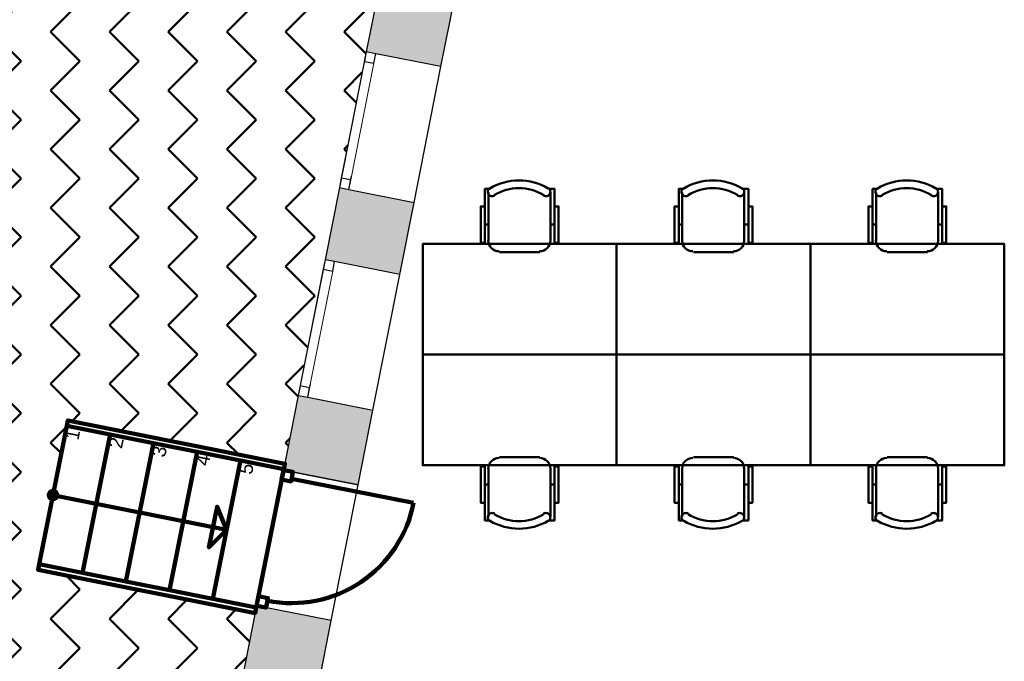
# Model space of a CAD drawing. Header units: metres. Extents: x -1 to 430, y -6 to 31.
# Tile 7 of 19: x 397 to 404, y 18 to 23. Entities that reach past the tile are written whole.
import ezdxf

# ---------------------------------------------------------------- set-up
doc = ezdxf.new("R2010")
doc.units = ezdxf.units.M
doc.linetypes.add('CONTINUA', pattern=[0])
doc.linetypes.add('PUNKT', pattern=[6.35, 0, -6.35])
for name, color, linetype, lineweight in [('3D P1 MURS EXISTENTS', 7, 'CONTINUA', 25), ('3D P1 MURS NOUS', 7, 'CONTINUA', 25), ('P1 MOBLES', 7, 'CONTINUA', 25)]:
    doc.layers.add(name, color=color, linetype=linetype, lineweight=lineweight)
doc.styles.add('ARIAL', font='arial.ttf')

# ---------------------------------------------------------------- blocks, each defined once
blk = doc.blocks.new('OBJETO_COMPLEJO_13')
at = {"layer": 'P1 MOBLES', "color": 202, "linetype": 'CONTINUA', "lineweight": 50, "transparency": 33554687}
for p, q in [((400.4877, 21.1862), (400.4877, 21.5375)), ((400.9364, 21.5375), (400.9364, 21.1862)), ((400.4623, 21.3047), (400.4877, 21.3047)), ((400.9661, 21.3047), (400.9364, 21.3047)), ((400.8602, 21.1057), (400.5681, 21.1057))]:
    blk.add_line(p, q, dxfattribs=at)
for points in [[(400.4969, 21.5673), (400.492, 21.5632), (400.4881, 21.5584), (400.4852, 21.553), (400.4835, 21.5473), (400.4828, 21.5412), (400.4833, 21.5352), (400.4851, 21.5292), (400.488, 21.5235), (400.492, 21.5186), (400.4968, 21.5146), (400.5022, 21.5117), (400.5079, 21.5099), (400.514, 21.5092), (400.52, 21.5097), (400.526, 21.5113), (400.5317, 21.5142)], [(400.8869, 21.5142), (400.8926, 21.5113), (400.8986, 21.5097), (400.9046, 21.5092), (400.9107, 21.5099), (400.9164, 21.5117), (400.9218, 21.5146), (400.9266, 21.5186), (400.9306, 21.5235), (400.9335, 21.5292), (400.9353, 21.5352), (400.9358, 21.5412), (400.9352, 21.5473), (400.9334, 21.553), (400.9305, 21.5584), (400.9266, 21.5632), (400.9217, 21.5673)], [(400.4623, 21.4359), (400.4327, 21.4359), (400.4327, 21.1735), (400.4623, 21.1735), (400.4623, 21.5629), (400.5004, 21.5629)], [(400.9661, 21.4359), (400.9957, 21.4359), (400.9957, 21.1735), (400.9661, 21.1735), (400.9661, 21.5629), (400.9237, 21.5629)], [(400.4871, 21.1896), (400.4887, 21.1738), (400.4932, 21.1591), (400.5004, 21.1458), (400.51, 21.1342), (400.5216, 21.1246), (400.5349, 21.1174), (400.5496, 21.1129), (400.5654, 21.1113)], [(400.8575, 21.1113), (400.8733, 21.1129), (400.888, 21.1174), (400.9013, 21.1246), (400.9128, 21.1342), (400.9224, 21.1458), (400.9296, 21.1591), (400.9342, 21.1738), (400.9358, 21.1896)]]:
    blk.add_lwpolyline(points, dxfattribs=at)
blk.add_lwpolyline([(401.4148, 20.3649), (400.0136, 20.3649), (400.0136, 21.165), (401.4148, 21.165), (401.4148, 20.3649)], close=True, dxfattribs=at)
for centre, radius, start, end in [((400.7094, 21.2068), 0.4167, 59.57383, 120.44578), ((400.7094, 21.228), 0.3405, 58.2581, 121.76492)]:
    blk.add_arc(centre, radius, start, end, dxfattribs=at)
blk = doc.blocks.new('OBJETO_COMPLEJO_14')
at = {"layer": 'P1 MOBLES', "color": 202, "linetype": 'CONTINUA', "lineweight": 50, "transparency": 33554687}
for p, q in [((400.8602, 19.6241), (400.5681, 19.6241)), ((400.4877, 19.5437), (400.4877, 19.1923)), ((400.9364, 19.1923), (400.9364, 19.5437)), ((400.4623, 19.4252), (400.4877, 19.4252)), ((400.9661, 19.4252), (400.9364, 19.4252))]:
    blk.add_line(p, q, dxfattribs=at)
blk.add_lwpolyline([(401.4148, 20.3649), (400.0136, 20.3649), (400.0136, 19.5649), (401.4148, 19.5649), (401.4148, 20.3649)], close=True, dxfattribs=at)
for points in [[(400.4871, 19.5403), (400.4887, 19.5561), (400.4932, 19.5708), (400.5004, 19.5841), (400.51, 19.5957), (400.5216, 19.6052), (400.5349, 19.6124), (400.5496, 19.617), (400.5654, 19.6186)], [(400.8575, 19.6186), (400.8733, 19.617), (400.888, 19.6124), (400.9013, 19.6052), (400.9128, 19.5957), (400.9224, 19.5841), (400.9296, 19.5708), (400.9342, 19.5561), (400.9358, 19.5403)], [(400.4623, 19.2939), (400.4327, 19.2939), (400.4327, 19.5564), (400.4623, 19.5564), (400.4623, 19.1669), (400.5004, 19.1669)], [(400.9661, 19.2939), (400.9957, 19.2939), (400.9957, 19.5564), (400.9661, 19.5564), (400.9661, 19.1669), (400.9237, 19.1669)], [(400.4969, 19.1625), (400.492, 19.1666), (400.4881, 19.1714), (400.4852, 19.1768), (400.4835, 19.1826), (400.4828, 19.1886), (400.4833, 19.1947), (400.4851, 19.2007), (400.488, 19.2063), (400.492, 19.2113), (400.4968, 19.2152), (400.5022, 19.2181), (400.5079, 19.22), (400.514, 19.2207), (400.52, 19.2202), (400.526, 19.2185), (400.5317, 19.2156)], [(400.8869, 19.2156), (400.8926, 19.2185), (400.8986, 19.2202), (400.9046, 19.2207), (400.9107, 19.22), (400.9164, 19.2181), (400.9218, 19.2152), (400.9266, 19.2113), (400.9306, 19.2063), (400.9335, 19.2007), (400.9353, 19.1947), (400.9358, 19.1886), (400.9352, 19.1826), (400.9334, 19.1768), (400.9305, 19.1714), (400.9266, 19.1666), (400.9217, 19.1625)]]:
    blk.add_lwpolyline(points, dxfattribs=at)
for centre, radius, start, end in [((400.7094, 19.5231), 0.4167, 239.55422, 300.42617), ((400.7094, 19.5019), 0.3405, 238.23508, 301.7419)]:
    blk.add_arc(centre, radius, start, end, dxfattribs=at)
blk = doc.blocks.new('OBJETO_COMPLEJO_15')
at = {"layer": 'P1 MOBLES', "color": 202, "linetype": 'CONTINUA', "lineweight": 50, "transparency": 33554687}
for p, q in [((401.8889, 21.1862), (401.8889, 21.5375)), ((402.3376, 21.5375), (402.3376, 21.1862)), ((401.8635, 21.3047), (401.8889, 21.3047)), ((402.3672, 21.3047), (402.3376, 21.3047)), ((402.2614, 21.1057), (401.9693, 21.1057))]:
    blk.add_line(p, q, dxfattribs=at)
for points in [[(401.8981, 21.5673), (401.8932, 21.5632), (401.8892, 21.5584), (401.8864, 21.553), (401.8846, 21.5473), (401.884, 21.5412), (401.8845, 21.5352), (401.8862, 21.5292), (401.8892, 21.5235), (401.8932, 21.5186), (401.898, 21.5146), (401.9034, 21.5117), (401.9091, 21.5099), (401.9151, 21.5092), (401.9212, 21.5097), (401.9272, 21.5113), (401.9329, 21.5142)], [(402.2881, 21.5142), (402.2938, 21.5113), (402.2997, 21.5097), (402.3058, 21.5092), (402.3118, 21.5099), (402.3176, 21.5117), (402.323, 21.5146), (402.3278, 21.5186), (402.3318, 21.5235), (402.3347, 21.5292), (402.3364, 21.5352), (402.337, 21.5412), (402.3363, 21.5473), (402.3346, 21.553), (402.3317, 21.5584), (402.3278, 21.5632), (402.3229, 21.5673)], [(401.8635, 21.4359), (401.8339, 21.4359), (401.8339, 21.1735), (401.8635, 21.1735), (401.8635, 21.5629), (401.9016, 21.5629)], [(402.3672, 21.4359), (402.3969, 21.4359), (402.3969, 21.1735), (402.3672, 21.1735), (402.3672, 21.5629), (402.3249, 21.5629)], [(401.8882, 21.1896), (401.8898, 21.1738), (401.8944, 21.1591), (401.9016, 21.1458), (401.9112, 21.1342), (401.9228, 21.1246), (401.9361, 21.1174), (401.9508, 21.1129), (401.9666, 21.1113)], [(402.2587, 21.1113), (402.2744, 21.1129), (402.2891, 21.1174), (402.3024, 21.1246), (402.314, 21.1342), (402.3236, 21.1458), (402.3308, 21.1591), (402.3354, 21.1738), (402.337, 21.1896)]]:
    blk.add_lwpolyline(points, dxfattribs=at)
blk.add_lwpolyline([(402.8159, 20.3649), (401.4148, 20.3649), (401.4148, 21.165), (402.8159, 21.165), (402.8159, 20.3649)], close=True, dxfattribs=at)
for centre, radius, start, end in [((402.1106, 21.2068), 0.4167, 59.57383, 120.44578), ((402.1106, 21.228), 0.3405, 58.2581, 121.76492)]:
    blk.add_arc(centre, radius, start, end, dxfattribs=at)
blk = doc.blocks.new('OBJETO_COMPLEJO_16')
at = {"layer": 'P1 MOBLES', "color": 202, "linetype": 'CONTINUA', "lineweight": 50, "transparency": 33554687}
for p, q in [((402.2614, 19.6241), (401.9693, 19.6241)), ((401.8889, 19.5437), (401.8889, 19.1923)), ((402.3376, 19.1923), (402.3376, 19.5437)), ((401.8635, 19.4252), (401.8889, 19.4252)), ((402.3672, 19.4252), (402.3376, 19.4252))]:
    blk.add_line(p, q, dxfattribs=at)
blk.add_lwpolyline([(402.8159, 20.3649), (401.4148, 20.3649), (401.4148, 19.5649), (402.8159, 19.5649), (402.8159, 20.3649)], close=True, dxfattribs=at)
for points in [[(401.8882, 19.5403), (401.8898, 19.5561), (401.8944, 19.5708), (401.9016, 19.5841), (401.9112, 19.5957), (401.9228, 19.6052), (401.9361, 19.6124), (401.9508, 19.617), (401.9666, 19.6186)], [(402.2587, 19.6186), (402.2744, 19.617), (402.2891, 19.6124), (402.3024, 19.6052), (402.314, 19.5957), (402.3236, 19.5841), (402.3308, 19.5708), (402.3354, 19.5561), (402.337, 19.5403)], [(401.8635, 19.2939), (401.8339, 19.2939), (401.8339, 19.5564), (401.8635, 19.5564), (401.8635, 19.1669), (401.9016, 19.1669)], [(402.3672, 19.2939), (402.3969, 19.2939), (402.3969, 19.5564), (402.3672, 19.5564), (402.3672, 19.1669), (402.3249, 19.1669)], [(401.8981, 19.1625), (401.8932, 19.1666), (401.8892, 19.1714), (401.8864, 19.1768), (401.8846, 19.1826), (401.884, 19.1886), (401.8845, 19.1947), (401.8862, 19.2007), (401.8892, 19.2063), (401.8932, 19.2113), (401.898, 19.2152), (401.9034, 19.2181), (401.9091, 19.22), (401.9151, 19.2207), (401.9212, 19.2202), (401.9272, 19.2185), (401.9329, 19.2156)], [(402.2881, 19.2156), (402.2938, 19.2185), (402.2997, 19.2202), (402.3058, 19.2207), (402.3118, 19.22), (402.3176, 19.2181), (402.323, 19.2152), (402.3278, 19.2113), (402.3318, 19.2063), (402.3347, 19.2007), (402.3364, 19.1947), (402.337, 19.1886), (402.3363, 19.1826), (402.3346, 19.1768), (402.3317, 19.1714), (402.3278, 19.1666), (402.3229, 19.1625)]]:
    blk.add_lwpolyline(points, dxfattribs=at)
for centre, radius, start, end in [((402.1106, 19.5231), 0.4167, 239.55422, 300.42617), ((402.1106, 19.5019), 0.3405, 238.23508, 301.7419)]:
    blk.add_arc(centre, radius, start, end, dxfattribs=at)
blk = doc.blocks.new('OBJETO_COMPLEJO_17')
at = {"layer": 'P1 MOBLES', "color": 202, "linetype": 'CONTINUA', "lineweight": 50, "transparency": 33554687}
for p, q in [((403.2901, 21.1862), (403.2901, 21.5375)), ((403.7388, 21.5375), (403.7388, 21.1862)), ((403.2647, 21.3047), (403.2901, 21.3047)), ((403.7684, 21.3047), (403.7388, 21.3047)), ((403.6626, 21.1057), (403.3705, 21.1057))]:
    blk.add_line(p, q, dxfattribs=at)
for points in [[(403.2993, 21.5673), (403.2943, 21.5632), (403.2904, 21.5584), (403.2876, 21.553), (403.2858, 21.5473), (403.2852, 21.5412), (403.2857, 21.5352), (403.2874, 21.5292), (403.2904, 21.5235), (403.2944, 21.5186), (403.2992, 21.5146), (403.3045, 21.5117), (403.3103, 21.5099), (403.3163, 21.5092), (403.3224, 21.5097), (403.3284, 21.5113), (403.3341, 21.5142)], [(403.6893, 21.5142), (403.695, 21.5113), (403.7009, 21.5097), (403.707, 21.5092), (403.713, 21.5099), (403.7188, 21.5117), (403.7242, 21.5146), (403.7289, 21.5186), (403.7329, 21.5235), (403.7359, 21.5292), (403.7376, 21.5352), (403.7381, 21.5412), (403.7375, 21.5473), (403.7358, 21.553), (403.7329, 21.5584), (403.729, 21.5632), (403.7241, 21.5673)], [(403.2647, 21.4359), (403.235, 21.4359), (403.235, 21.1735), (403.2647, 21.1735), (403.2647, 21.5629), (403.3028, 21.5629)], [(403.7684, 21.4359), (403.798, 21.4359), (403.798, 21.1735), (403.7684, 21.1735), (403.7684, 21.5629), (403.7261, 21.5629)], [(403.2894, 21.1896), (403.291, 21.1738), (403.2956, 21.1591), (403.3028, 21.1458), (403.3124, 21.1342), (403.3239, 21.1246), (403.3372, 21.1174), (403.3519, 21.1129), (403.3677, 21.1113)], [(403.6598, 21.1113), (403.6756, 21.1129), (403.6903, 21.1174), (403.7036, 21.1246), (403.7152, 21.1342), (403.7248, 21.1458), (403.732, 21.1591), (403.7366, 21.1738), (403.7381, 21.1896)]]:
    blk.add_lwpolyline(points, dxfattribs=at)
blk.add_lwpolyline([(404.2171, 20.3649), (402.8159, 20.3649), (402.8159, 21.165), (404.2171, 21.165), (404.2171, 20.3649)], close=True, dxfattribs=at)
for centre, radius, start, end in [((403.5117, 21.2068), 0.4167, 59.57383, 120.44578), ((403.5117, 21.228), 0.3405, 58.2581, 121.76492)]:
    blk.add_arc(centre, radius, start, end, dxfattribs=at)
blk = doc.blocks.new('OBJETO_COMPLEJO_18')
at = {"layer": 'P1 MOBLES', "color": 202, "linetype": 'CONTINUA', "lineweight": 50, "transparency": 33554687}
for p, q in [((403.6626, 19.6241), (403.3705, 19.6241)), ((403.2901, 19.5437), (403.2901, 19.1923)), ((403.7388, 19.1923), (403.7388, 19.5437)), ((403.2647, 19.4252), (403.2901, 19.4252)), ((403.7684, 19.4252), (403.7388, 19.4252))]:
    blk.add_line(p, q, dxfattribs=at)
blk.add_lwpolyline([(404.2171, 20.3649), (402.8159, 20.3649), (402.8159, 19.5649), (404.2171, 19.5649), (404.2171, 20.3649)], close=True, dxfattribs=at)
for points in [[(403.2894, 19.5403), (403.291, 19.5561), (403.2956, 19.5708), (403.3028, 19.5841), (403.3124, 19.5957), (403.3239, 19.6052), (403.3372, 19.6124), (403.3519, 19.617), (403.3677, 19.6186)], [(403.6598, 19.6186), (403.6756, 19.617), (403.6903, 19.6124), (403.7036, 19.6052), (403.7152, 19.5957), (403.7248, 19.5841), (403.732, 19.5708), (403.7366, 19.5561), (403.7381, 19.5403)], [(403.2647, 19.2939), (403.235, 19.2939), (403.235, 19.5564), (403.2647, 19.5564), (403.2647, 19.1669), (403.3028, 19.1669)], [(403.7684, 19.2939), (403.798, 19.2939), (403.798, 19.5564), (403.7684, 19.5564), (403.7684, 19.1669), (403.7261, 19.1669)], [(403.2993, 19.1625), (403.2943, 19.1666), (403.2904, 19.1714), (403.2876, 19.1768), (403.2858, 19.1826), (403.2852, 19.1886), (403.2857, 19.1947), (403.2874, 19.2007), (403.2904, 19.2063), (403.2944, 19.2113), (403.2992, 19.2152), (403.3045, 19.2181), (403.3103, 19.22), (403.3163, 19.2207), (403.3224, 19.2202), (403.3284, 19.2185), (403.3341, 19.2156)], [(403.6893, 19.2156), (403.695, 19.2185), (403.7009, 19.2202), (403.707, 19.2207), (403.713, 19.22), (403.7188, 19.2181), (403.7242, 19.2152), (403.7289, 19.2113), (403.7329, 19.2063), (403.7359, 19.2007), (403.7376, 19.1947), (403.7381, 19.1886), (403.7375, 19.1826), (403.7358, 19.1768), (403.7329, 19.1714), (403.729, 19.1666), (403.7241, 19.1625)]]:
    blk.add_lwpolyline(points, dxfattribs=at)
for centre, radius, start, end in [((403.5117, 19.5231), 0.4167, 239.55422, 300.42617), ((403.5117, 19.5019), 0.3405, 238.23508, 301.7419)]:
    blk.add_arc(centre, radius, start, end, dxfattribs=at)

msp = doc.modelspace()

# ---------------------------------------------------------------- hatches: boundary and pattern name
at = {"layer": '3D P1 MURS EXISTENTS', "linetype": 'CONTINUA', "lineweight": 18, "true_color": 0xa0a0a0, "transparency": 33554687}
for points in [[(399.9162, 24.1222), (399.6053, 22.5527), (400.1448, 22.4458), (400.4557, 24.0153)], [(399.3077, 21.0509), (399.8472, 20.9441), (399.9504, 21.4649), (399.4109, 21.5718)], [(399.6529, 19.9631), (399.1134, 20.07), (399.0065, 19.5305), (399.546, 19.4236)], [(398.8121, 18.5496), (398.5038, 16.9935), (399.0434, 16.8866), (399.3517, 18.4427)]]:
    msp.add_hatch(color=253, dxfattribs=at).paths.add_polyline_path(points)
at = {"layer": 'P1 MOBLES', "linetype": 'CONTINUA', "lineweight": 50, "transparency": 33554687}
h = msp.add_hatch(dxfattribs=at)
h.set_pattern_fill('TRAMA', color=202, scale=0.3, angle=135, style=0, pattern_type=2)
h.set_pattern_definition([(135, (-0.84853, 6e-17), (-0.42426407, 3e-17), [0.3, -0.3]), (225, (-0.84853, 6e-17), (-7e-17, -0.42426407), [0.3, -0.3])])
h.paths.add_polyline_path([(400.4234, 26.6821), (400.6941, 28.0485), (394.4398, 28.0485), (394.4398, 13.2195), (397.7561, 13.2195), (398.8018, 18.4972), (397.2323, 18.8081), (397.446, 19.8872), (399.0155, 19.5762), (400.2096, 25.603), (398.6401, 25.914), (398.8539, 26.993)], flags=0)

# ---------------------------------------------------------------- linework, layer by layer
at = {"layer": '3D P1 MURS EXISTENTS', "color": 7, "linetype": 'CONTINUA', "lineweight": 25, "transparency": 33554687}
for p, q in [((399.9162, 24.1222), (399.6053, 22.5527)), ((400.1448, 22.4458), (400.4557, 24.0153)), ((399.6053, 22.5527), (399.4109, 21.5718)), ((399.6739, 22.5391), (399.6053, 22.5527)), ((400.1448, 22.4458), (399.6739, 22.5391)), ((399.9504, 21.4649), (400.1448, 22.4458)), ((399.4109, 21.5718), (399.3077, 21.0509)), ((399.4109, 21.5718), (399.4796, 21.5582)), ((399.4796, 21.5582), (399.9504, 21.4649)), ((399.8472, 20.9441), (399.9504, 21.4649)), ((399.3077, 21.0509), (399.1134, 20.07)), ((399.3764, 21.0373), (399.3077, 21.0509)), ((399.8472, 20.9441), (399.3764, 21.0373)), ((399.6529, 19.9631), (399.8472, 20.9441)), ((399.1134, 20.07), (399.0065, 19.5305)), ((399.1134, 20.07), (399.182, 20.0564)), ((399.182, 20.0564), (399.6529, 19.9631)), ((399.546, 19.4236), (399.6529, 19.9631)), ((399.0065, 19.5305), (399.546, 19.4236)), ((398.8121, 18.5496), (398.5038, 16.9935)), ((399.3517, 18.4427), (398.8121, 18.5496)), ((399.0434, 16.8866), (399.3517, 18.4427))]:
    msp.add_line(p, q, dxfattribs=at)
at = {"layer": '3D P1 MURS EXISTENTS', "color": 7, "linetype": 'PUNKT', "lineweight": 25, "transparency": 33554687}
for p, q in [((399.6053, 22.5527), (399.4109, 21.5718)), ((399.4796, 21.5582), (399.6739, 22.5391)), ((399.6739, 22.5391), (399.6053, 22.5527)), ((399.4109, 21.5718), (399.4796, 21.5582)), ((399.3077, 21.0509), (399.1134, 20.07)), ((399.182, 20.0564), (399.3764, 21.0373)), ((399.3764, 21.0373), (399.3077, 21.0509)), ((399.1134, 20.07), (399.182, 20.0564))]:
    msp.add_line(p, q, dxfattribs=at)
at = {"layer": '3D P1 MURS EXISTENTS', "color": 7, "linetype": 'CONTINUA', "lineweight": 25, "transparency": 33554687}
for points in [[(399.6053, 22.5527), (399.5917, 22.484), (399.6603, 22.4704), (399.6739, 22.5391), (399.6053, 22.5527)], [(399.4245, 21.6404), (399.4109, 21.5718), (399.4796, 21.5582), (399.4932, 21.6268), (399.4245, 21.6404)], [(399.3077, 21.0509), (399.2941, 20.9823), (399.3628, 20.9687), (399.3764, 21.0373), (399.3077, 21.0509)], [(399.127, 20.1387), (399.1134, 20.07), (399.182, 20.0564), (399.1956, 20.1251), (399.127, 20.1387)]]:
    msp.add_lwpolyline(points, close=True, dxfattribs=at)
at = {"layer": '3D P1 MURS EXISTENTS', "color": 40, "linetype": 'CONTINUA', "lineweight": 18, "transparency": 33554687}
for points in [[(399.5917, 22.484), (399.4245, 21.6404), (399.4932, 21.6268), (399.6603, 22.4704), (399.5917, 22.484)], [(399.2941, 20.9823), (399.127, 20.1387), (399.1956, 20.1251), (399.3628, 20.9687), (399.2941, 20.9823)]]:
    msp.add_lwpolyline(points, close=True, dxfattribs=at)
at = {"layer": '3D P1 MURS NOUS', "color": 240, "linetype": 'CONTINUA', "lineweight": 140, "transparency": 33554687}
for p, q in [((397.44, 19.8497), (397.2405, 18.8494)), ((397.7538, 19.7871), (397.5543, 18.7868)), ((398.0676, 19.7245), (397.8681, 18.7242)), ((398.3815, 19.6619), (398.1819, 18.6616)), ((398.6953, 19.5993), (398.4958, 18.599)), ((399.0654, 19.4679), (399.9473, 19.2931)), ((397.3403, 19.3495), (398.5955, 19.0991))]:
    msp.add_line(p, q, dxfattribs=at)
at = {"layer": '3D P1 MURS NOUS', "color": 7, "linetype": 'CONTINUA', "lineweight": 25, "transparency": 33554687}
for p, q in [((399.546, 19.4236), (399.0065, 19.5305)), ((399.3517, 18.4427), (399.546, 19.4236))]:
    msp.add_line(p, q, dxfattribs=at)
at = {"layer": '3D P1 MURS NOUS', "color": 240, "linetype": 'CONTINUA', "lineweight": 140, "transparency": 33554687}
for points in [[(397.44, 19.8497), (399.0091, 19.5367), (399.0169, 19.5759), (397.4478, 19.8889), (397.44, 19.8497)], [(397.44, 19.8497), (399.0091, 19.5367), (398.8096, 18.5364), (397.2405, 18.8494), (397.44, 19.8497)], [(398.9929, 19.4618), (399.0065, 19.5305), (399.0752, 19.5169), (399.0615, 19.4482), (398.9929, 19.4618)], [(398.5955, 19.0991), (398.5268, 19.2658), (398.4681, 18.9716), (398.5955, 19.0991)], [(397.2405, 18.8494), (398.8096, 18.5364), (398.8018, 18.4972), (397.2327, 18.8101), (397.2405, 18.8494)], [(398.8123, 18.5505), (398.8259, 18.6192), (398.8946, 18.6056), (398.881, 18.5369), (398.8123, 18.5505)]]:
    msp.add_lwpolyline(points, close=True, dxfattribs=at)
msp.add_circle((397.3403, 19.3495), 0.03, dxfattribs=at)
msp.add_arc((399.0654, 19.4679), 0.899, 258.79336, 348.79336, dxfattribs=at)

# ---------------------------------------------------------------- block references
at = {"layer": 'P1 MOBLES', "color": 202, "linetype": 'CONTINUA', "lineweight": 50, "transparency": 33554687}
for name in ['OBJETO_COMPLEJO_13', 'OBJETO_COMPLEJO_15', 'OBJETO_COMPLEJO_17', 'OBJETO_COMPLEJO_14', 'OBJETO_COMPLEJO_16', 'OBJETO_COMPLEJO_18']:
    msp.add_blockref(name, (0, 0), dxfattribs=at)

# ---------------------------------------------------------------- texts
at = {"layer": '3D P1 MURS NOUS', "color": 240, "linetype": 'CONTINUA', "lineweight": 140, "transparency": 33554687, "char_height": 0.1, "attachment_point": 7, "rotation": 78.71977, "style": 'ARIAL'}
for s, insert, width in [('\\W0.90;1', (397.5241, 19.7428), 0.123438), ('\\W0.99;2', (397.8379, 19.6802), 0.127789), ('\\W0.99;3', (398.1517, 19.6176), 0.127789), ('\\W0.99;4', (398.4655, 19.555), 0.127789), ('\\W0.99;5', (398.7793, 19.4925), 0.127789)]:
    msp.add_mtext(s, dxfattribs=dict(at, insert=insert, width=width))

doc.saveas('drawing.dxf')
